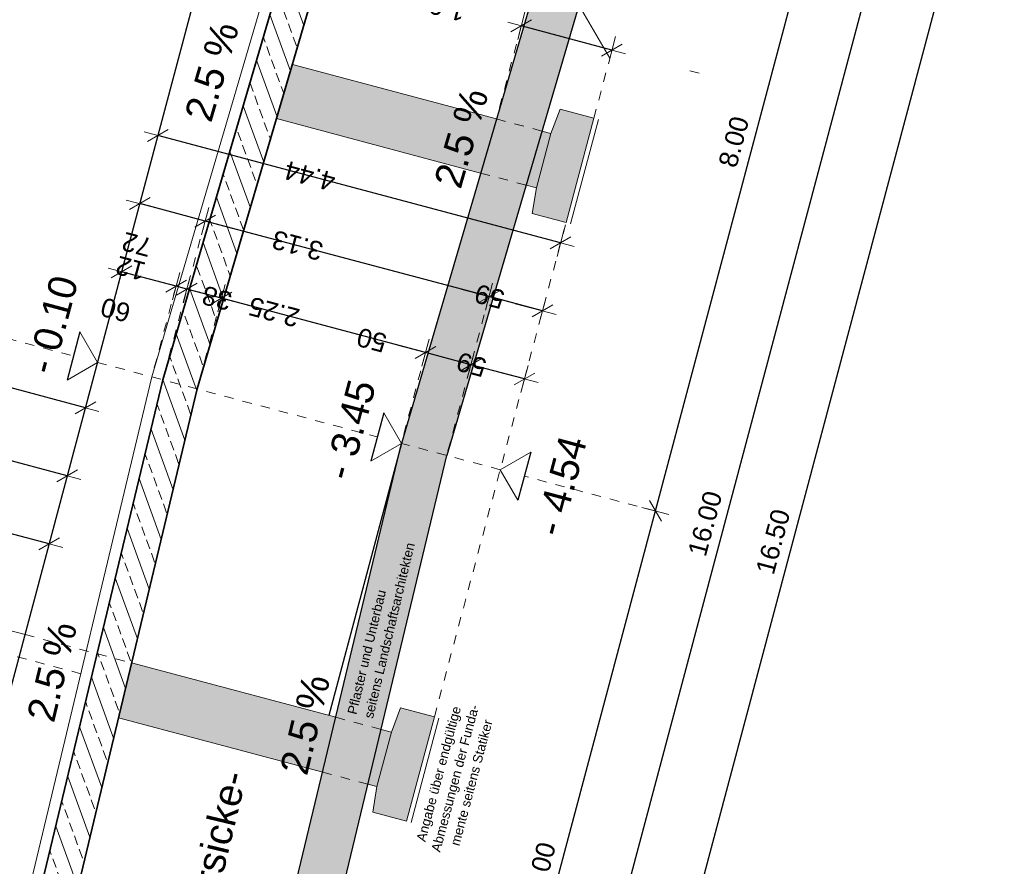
# Model space of a CAD drawing. Header units: metres. Extents: x 4462557 to 4462755, y 5328146 to 5328388.
# Tile 146 of 149: x 4462647 to 4462657, y 5328356 to 5328365. Entities that reach past the tile are written whole.
import ezdxf

# ---------------------------------------------------------------- set-up
doc = ezdxf.new("R2010")
doc.units = ezdxf.units.M
doc.header["$PDMODE"] = 65
doc.linetypes.add('AUSGEZOGEN', pattern=[0])
doc.linetypes.add('VERDECKT2_S2', pattern=[0.15, 0.1, -0.05])
for name, color, linetype, lineweight in [('Maßlinie_Allgemein', 7, 'AUSGEZOGEN', 13), ('Schraffur', 7, 'AUSGEZOGEN', 158), ('Standard', 7, 'AUSGEZOGEN', 13)]:
    doc.layers.add(name, color=color, linetype=linetype, lineweight=lineweight)
doc.styles.add('ARIAL', font='ARIAL.TTF')
doc.dimstyles.new('_DIMSTYLE_13', dxfattribs={"dimtxt": 0.2, "dimasz": 0.3, "dimexe": 0, "dimexo": 0, "dimgap": 0.1, "dimtad": 2, "dimdec": 1, "dimlfac": 100, "dimrnd": 0.5, "dimzin": 4, "dimdsep": 46, "dimtxsty": 'ARIAL', "dimblk1": 'ALL_ML_STRICH', "dimblk2": 'ALL_ML_STRICH', "dimsah": 1, "dimcen": 0, "dimclrd": 7, "dimclre": 7, "dimclrt": 7, "dimadec": 0, "dimazin": 0, "dimtfac": 1, "dimtdec": 0, "dimtix": 1, "dimtmove": 2, "dimatfit": 3, "dimfxl": 0, "dimtvp": 1.2, "dimtzin": 0, "dimlwd": 0, "dimlwe": 13, "dimarcsym": 0})
doc.dimstyles.new('_DIMSTYLE_18', dxfattribs={"dimtxt": 0.2, "dimasz": 0.3, "dimexe": 0, "dimexo": 0, "dimgap": 0.1, "dimtad": 2, "dimrnd": 0.01, "dimzin": 4, "dimdsep": 46, "dimtxsty": 'ARIAL', "dimblk1": 'ALL_ML_STRICH', "dimblk2": 'ALL_ML_STRICH', "dimsah": 1, "dimcen": 0, "dimclrd": 7, "dimclre": 7, "dimclrt": 7, "dimadec": 0, "dimazin": 0, "dimtfac": 1, "dimtdec": 0, "dimtix": 1, "dimtmove": 2, "dimatfit": 3, "dimfxl": 0, "dimtzin": 0, "dimlwd": 0, "dimlwe": 13, "dimarcsym": 0})
doc.dimstyles.new('_DIMSTYLE_3', dxfattribs={"dimtxt": 0.2, "dimasz": 0.3, "dimexe": 0, "dimexo": 0, "dimgap": 0.1, "dimtad": 2, "dimrnd": 0.005, "dimzin": 4, "dimdsep": 46, "dimtxsty": 'ARIAL', "dimblk1": 'ALL_ML_STRICH', "dimblk2": 'ALL_ML_STRICH', "dimsah": 1, "dimcen": 0, "dimclrd": 7, "dimclre": 7, "dimclrt": 7, "dimadec": 0, "dimazin": 0, "dimtfac": 1, "dimtdec": 0, "dimtix": 1, "dimtmove": 2, "dimatfit": 3, "dimfxl": 0, "dimtzin": 0, "dimlwd": 0, "dimlwe": 13, "dimarcsym": 0})

# ---------------------------------------------------------------- blocks, each defined once
blk = doc.blocks.new('ALL_ML_STRICH')
at = {"color": 0, "linetype": 'ByBlock', "lineweight": -2}
for p, q in [((0, -0.5), (0, 0.5)), ((-1, 0), (0.5, 0)), ((-0.3, -0.3), (0.3, 0.3))]:
    blk.add_line(p, q, dxfattribs=at)
blk = doc.blocks.new('*D240')
at = {"layer": 'DEFPOINTS', "color": 7, "linetype": 'AUSGEZOGEN', "lineweight": 13}
for p in [(4462651.562, 5328370.574), (4462651.041, 5328368.618), (4462647.726, 5328361.222)]:
    blk.add_point(p, dxfattribs=at)
at = {"layer": 'Maßlinie_Allgemein', "color": 7, "linetype": 'AUSGEZOGEN', "lineweight": -2}
for p, q in [((4462650.306, 5328370.909), (4462650.306, 5328370.909)), ((4462651.562, 5328370.574), (4462650.306, 5328370.909)), ((4462651.562, 5328370.574), (4462651.562, 5328370.574))]:
    blk.add_line(p, q, dxfattribs=at)
at = {"layer": 'Maßlinie_Allgemein', "color": 7, "linetype": 'AUSGEZOGEN', "lineweight": 13, "xscale": 0.3, "yscale": 0.3, "zscale": 0.3}
for p, rotation in [((4462650.306, 5328370.909), 165.086185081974), ((4462651.562, 5328370.574), 345.086185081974)]:
    blk.add_blockref('ALL_ML_STRICH', p, dxfattribs=dict(at, rotation=rotation))
at = {"layer": 'Maßlinie_Allgemein', "color": 7, "linetype": 'AUSGEZOGEN', "lineweight": 13, "insert": (4462650.408, 5328370.885), "char_height": 0.2, "width": 0.8, "attachment_point": 5, "rotation": 165.0862, "style": 'ARIAL'}
blk.add_mtext('\\A1;{\\A1;{1.30\\H0.132000;\\S^ ;}}', dxfattribs=at)
blk = doc.blocks.new('*D241')
at = {"layer": 'DEFPOINTS', "color": 7, "linetype": 'AUSGEZOGEN', "lineweight": 13}
for p in [(4462652.66, 5328362.495), (4462647.726, 5328361.222), (4462652.017, 5328360.079)]:
    blk.add_point(p, dxfattribs=at)
at = {"layer": 'Maßlinie_Allgemein', "color": 7, "linetype": 'AUSGEZOGEN', "lineweight": -2}
for p, q in [((4462648.369, 5328363.638), (4462648.369, 5328363.638)), ((4462652.66, 5328362.495), (4462648.369, 5328363.638)), ((4462652.66, 5328362.495), (4462652.66, 5328362.495))]:
    blk.add_line(p, q, dxfattribs=at)
at = {"layer": 'Maßlinie_Allgemein', "color": 7, "linetype": 'AUSGEZOGEN', "lineweight": 13, "xscale": 0.3, "yscale": 0.3, "zscale": 0.3}
for p, rotation in [((4462648.369, 5328363.638), 165.0864328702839), ((4462652.66, 5328362.495), 345.0864328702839)]:
    blk.add_blockref('ALL_ML_STRICH', p, dxfattribs=dict(at, rotation=rotation))
at = {"layer": 'Maßlinie_Allgemein', "color": 7, "linetype": 'AUSGEZOGEN', "lineweight": 13, "insert": (4462649.988, 5328363.206), "char_height": 0.2, "width": 0.8, "attachment_point": 5, "rotation": 165.0864, "style": 'ARIAL'}
blk.add_mtext('\\A1;{\\A1;{4.44\\H0.132000;\\S^ ;}}', dxfattribs=at)
blk = doc.blocks.new('*D392')
at = {"layer": 'DEFPOINTS', "color": 7, "linetype": 'AUSGEZOGEN', "lineweight": 13}
for p in [(4462653.843, 5328367.871), (4462649.725, 5328352.41), (4462652.335, 5328351.715)]:
    blk.add_point(p, dxfattribs=at)
at = {"layer": 'Maßlinie_Allgemein', "color": 7, "linetype": 'AUSGEZOGEN', "lineweight": -2}
for p, q in [((4462652.335, 5328351.715), (4462656.452, 5328367.176)), ((4462656.452, 5328367.176), (4462656.452, 5328367.176)), ((4462652.335, 5328351.715), (4462652.335, 5328351.715))]:
    blk.add_line(p, q, dxfattribs=at)
at = {"layer": 'Maßlinie_Allgemein', "color": 7, "linetype": 'AUSGEZOGEN', "lineweight": 13, "xscale": 0.3, "yscale": 0.3, "zscale": 0.3}
for p, rotation in [((4462656.452, 5328367.176), 75.08618496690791), ((4462652.335, 5328351.715), 255.0861849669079)]:
    blk.add_blockref('ALL_ML_STRICH', p, dxfattribs=dict(at, rotation=rotation))
at = {"layer": 'Maßlinie_Allgemein', "color": 7, "linetype": 'AUSGEZOGEN', "lineweight": 13, "insert": (4462654.199, 5328359.505), "char_height": 0.2, "width": 1, "attachment_point": 5, "rotation": 75.0862, "style": 'ARIAL'}
blk.add_mtext('\\A1;{\\A1;{16.00\\H0.132000;\\S^ ;}}', dxfattribs=at)
blk = doc.blocks.new('*D399')
at = {"layer": 'DEFPOINTS', "color": 7, "linetype": 'AUSGEZOGEN', "lineweight": 13}
for p in [(4462647.404, 5328360.014), (4462644.635, 5328358.94), (4462646.954, 5328358.323)]:
    blk.add_point(p, dxfattribs=at)
at = {"layer": 'Maßlinie_Allgemein', "color": 7, "linetype": 'AUSGEZOGEN', "lineweight": -2}
for p, q in [((4462645.085, 5328360.631), (4462645.085, 5328360.631)), ((4462647.404, 5328360.014), (4462645.085, 5328360.631)), ((4462647.404, 5328360.014), (4462647.404, 5328360.014))]:
    blk.add_line(p, q, dxfattribs=at)
at = {"layer": 'Maßlinie_Allgemein', "color": 7, "linetype": 'AUSGEZOGEN', "lineweight": 13, "xscale": 0.3, "yscale": 0.3, "zscale": 0.3}
for p, rotation in [((4462645.085, 5328360.631), 165.0861852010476), ((4462647.404, 5328360.014), 345.0861852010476)]:
    blk.add_blockref('ALL_ML_STRICH', p, dxfattribs=dict(at, rotation=rotation))
at = {"layer": 'Maßlinie_Allgemein', "color": 7, "linetype": 'AUSGEZOGEN', "lineweight": 13, "insert": (4462645.719, 5328360.466), "char_height": 0.2, "width": 0.8, "attachment_point": 5, "rotation": 165.0862, "style": 'ARIAL'}
blk.add_mtext('\\A1;{\\A1;{2.40\\H0.132000;\\S^ ;}}', dxfattribs=at)
blk = doc.blocks.new('*D401')
at = {"layer": 'DEFPOINTS', "color": 7, "linetype": 'AUSGEZOGEN', "lineweight": 13}
for p in [(4462647.597, 5328360.739), (4462643.768, 5328359.171), (4462646.954, 5328358.323)]:
    blk.add_point(p, dxfattribs=at)
at = {"layer": 'Maßlinie_Allgemein', "color": 7, "linetype": 'AUSGEZOGEN', "lineweight": -2}
for p, q in [((4462644.411, 5328361.587), (4462644.411, 5328361.587)), ((4462647.597, 5328360.739), (4462644.411, 5328361.587)), ((4462647.597, 5328360.739), (4462647.597, 5328360.739))]:
    blk.add_line(p, q, dxfattribs=at)
at = {"layer": 'Maßlinie_Allgemein', "color": 7, "linetype": 'AUSGEZOGEN', "lineweight": 13, "xscale": 0.3, "yscale": 0.3, "zscale": 0.3}
for p, rotation in [((4462644.411, 5328361.587), 165.0861851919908), ((4462647.597, 5328360.739), 345.0861851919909)]:
    blk.add_blockref('ALL_ML_STRICH', p, dxfattribs=dict(at, rotation=rotation))
at = {"layer": 'Maßlinie_Allgemein', "color": 7, "linetype": 'AUSGEZOGEN', "lineweight": 13, "insert": (4462645.478, 5328361.307), "char_height": 0.2, "width": 0.8, "attachment_point": 5, "rotation": 165.0862, "style": 'ARIAL'}
blk.add_mtext('\\A1;{\\A1;{3.30\\H0.132000;\\S^ ;}}', dxfattribs=at)
blk = doc.blocks.new('*D402')
at = {"layer": 'DEFPOINTS', "color": 7, "linetype": 'AUSGEZOGEN', "lineweight": 13}
for p in [(4462647.211, 5328359.289), (4462645.827, 5328358.364), (4462646.954, 5328358.323)]:
    blk.add_point(p, dxfattribs=at)
at = {"layer": 'Maßlinie_Allgemein', "color": 7, "linetype": 'AUSGEZOGEN', "lineweight": -2}
for p, q in [((4462646.148, 5328359.572), (4462646.148, 5328359.572)), ((4462647.211, 5328359.289), (4462646.148, 5328359.572)), ((4462647.211, 5328359.289), (4462647.211, 5328359.289))]:
    blk.add_line(p, q, dxfattribs=at)
at = {"layer": 'Maßlinie_Allgemein', "color": 7, "linetype": 'AUSGEZOGEN', "lineweight": 13, "xscale": 0.3, "yscale": 0.3, "zscale": 0.3}
for p, rotation in [((4462646.148, 5328359.572), 165.0861851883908), ((4462647.211, 5328359.289), 345.0861851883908)]:
    blk.add_blockref('ALL_ML_STRICH', p, dxfattribs=dict(at, rotation=rotation))
at = {"layer": 'Maßlinie_Allgemein', "color": 7, "linetype": 'AUSGEZOGEN', "lineweight": 13, "insert": (4462646.154, 5328359.574), "char_height": 0.2, "width": 0.8, "attachment_point": 5, "rotation": 165.0862, "style": 'ARIAL'}
blk.add_mtext('\\A1;{\\A1;{1.10\\H0.132000;\\S^ ;}}', dxfattribs=at)
blk = doc.blocks.new('*D405')
at = {"layer": 'DEFPOINTS', "color": 7, "linetype": 'AUSGEZOGEN', "lineweight": 13}
for p in [(4462652.718, 5328362.712), (4462652.467, 5328361.77), (4462651.447, 5328360.231)]:
    blk.add_point(p, dxfattribs=at)
at = {"layer": 'Maßlinie_Allgemein', "color": 7, "linetype": 'AUSGEZOGEN', "lineweight": -2}
for p, q in [((4462651.897, 5328361.922), (4462651.897, 5328361.922)), ((4462652.467, 5328361.77), (4462651.897, 5328361.922)), ((4462652.467, 5328361.77), (4462652.467, 5328361.77))]:
    blk.add_line(p, q, dxfattribs=at)
at = {"layer": 'Maßlinie_Allgemein', "color": 7, "linetype": 'AUSGEZOGEN', "lineweight": 13, "xscale": 0.3, "yscale": 0.3, "zscale": 0.3}
for p, rotation in [((4462651.897, 5328361.922), 165.086184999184), ((4462652.467, 5328361.77), 345.086184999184)]:
    blk.add_blockref('ALL_ML_STRICH', p, dxfattribs=dict(at, rotation=rotation))
at = {"layer": 'Maßlinie_Allgemein', "color": 7, "linetype": 'AUSGEZOGEN', "lineweight": 13, "insert": (4462651.903, 5328361.924), "char_height": 0.2, "width": 0.8, "attachment_point": 5, "rotation": 165.0862, "style": 'ARIAL'}
blk.add_mtext('\\A1;{\\A1;{59\\H0.132000;\\S^ ;}}', dxfattribs=at)
blk = doc.blocks.new('*D406')
at = {"layer": 'DEFPOINTS', "color": 7, "linetype": 'AUSGEZOGEN', "lineweight": 13}
for p in [(4462651.897, 5328361.922), (4462648.422, 5328361.036), (4462651.447, 5328360.231)]:
    blk.add_point(p, dxfattribs=at)
at = {"layer": 'Maßlinie_Allgemein', "color": 7, "linetype": 'AUSGEZOGEN', "lineweight": -2}
for p, q in [((4462648.872, 5328362.727), (4462648.872, 5328362.727)), ((4462651.897, 5328361.922), (4462648.872, 5328362.727)), ((4462651.897, 5328361.922), (4462651.897, 5328361.922))]:
    blk.add_line(p, q, dxfattribs=at)
at = {"layer": 'Maßlinie_Allgemein', "color": 7, "linetype": 'AUSGEZOGEN', "lineweight": 13, "xscale": 0.3, "yscale": 0.3, "zscale": 0.3}
for p, rotation in [((4462648.872, 5328362.727), 165.086184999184), ((4462651.897, 5328361.922), 345.086184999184)]:
    blk.add_blockref('ALL_ML_STRICH', p, dxfattribs=dict(at, rotation=rotation))
at = {"layer": 'Maßlinie_Allgemein', "color": 7, "linetype": 'AUSGEZOGEN', "lineweight": 13, "insert": (4462649.858, 5328362.468), "char_height": 0.2, "width": 0.8, "attachment_point": 5, "rotation": 165.0862, "style": 'ARIAL'}
blk.add_mtext('\\A1;{\\A1;{3.13\\H0.132000;\\S^ ;}}', dxfattribs=at)
blk = doc.blocks.new('*D407')
at = {"layer": 'DEFPOINTS', "color": 7, "linetype": 'AUSGEZOGEN', "lineweight": 13}
for p in [(4462648.872, 5328362.727), (4462647.726, 5328361.222), (4462648.422, 5328361.036)]:
    blk.add_point(p, dxfattribs=at)
at = {"layer": 'Maßlinie_Allgemein', "color": 7, "linetype": 'AUSGEZOGEN', "lineweight": -2}
for p, q in [((4462648.177, 5328362.913), (4462648.177, 5328362.913)), ((4462648.872, 5328362.727), (4462648.177, 5328362.913)), ((4462648.872, 5328362.727), (4462648.872, 5328362.727))]:
    blk.add_line(p, q, dxfattribs=at)
at = {"layer": 'Maßlinie_Allgemein', "color": 7, "linetype": 'AUSGEZOGEN', "lineweight": 13, "xscale": 0.3, "yscale": 0.3, "zscale": 0.3}
for p, rotation in [((4462648.177, 5328362.913), 165.086184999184), ((4462648.872, 5328362.727), 345.086184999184)]:
    blk.add_blockref('ALL_ML_STRICH', p, dxfattribs=dict(at, rotation=rotation))
at = {"layer": 'Maßlinie_Allgemein', "color": 7, "linetype": 'AUSGEZOGEN', "lineweight": 13, "insert": (4462648.145, 5328362.478), "char_height": 0.2, "width": 0.8, "attachment_point": 5, "rotation": 165.0862, "style": 'ARIAL'}
blk.add_mtext('\\A1;{\\A1;{72\\H0.132000;\\S^ ;}}', dxfattribs=at)
blk = doc.blocks.new('*D408')
at = {"layer": 'DEFPOINTS', "color": 7, "linetype": 'AUSGEZOGEN', "lineweight": 13}
for p in [(4462652.718, 5328362.712), (4462652.274, 5328361.045), (4462651.447, 5328360.231)]:
    blk.add_point(p, dxfattribs=at)
at = {"layer": 'Maßlinie_Allgemein', "color": 7, "linetype": 'AUSGEZOGEN', "lineweight": -2}
for p, q in [((4462651.704, 5328361.197), (4462651.704, 5328361.197)), ((4462652.274, 5328361.045), (4462651.704, 5328361.197)), ((4462652.274, 5328361.045), (4462652.274, 5328361.045))]:
    blk.add_line(p, q, dxfattribs=at)
at = {"layer": 'Maßlinie_Allgemein', "color": 7, "linetype": 'AUSGEZOGEN', "lineweight": 13, "xscale": 0.3, "yscale": 0.3, "zscale": 0.3}
for p, rotation in [((4462651.704, 5328361.197), 165.086184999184), ((4462652.274, 5328361.045), 345.086184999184)]:
    blk.add_blockref('ALL_ML_STRICH', p, dxfattribs=dict(at, rotation=rotation))
at = {"layer": 'Maßlinie_Allgemein', "color": 7, "linetype": 'AUSGEZOGEN', "lineweight": 13, "insert": (4462651.71, 5328361.199), "char_height": 0.2, "width": 0.8, "attachment_point": 5, "rotation": 165.0862, "style": 'ARIAL'}
blk.add_mtext('\\A1;{\\A1;{59\\H0.132000;\\S^ ;}}', dxfattribs=at)
blk = doc.blocks.new('*D409')
at = {"layer": 'DEFPOINTS', "color": 7, "linetype": 'AUSGEZOGEN', "lineweight": 13}
for p in [(4462651.704, 5328361.197), (4462650.963, 5328360.36), (4462651.447, 5328360.231)]:
    blk.add_point(p, dxfattribs=at)
at = {"layer": 'Maßlinie_Allgemein', "color": 7, "linetype": 'AUSGEZOGEN', "lineweight": -2}
for p, q in [((4462651.221, 5328361.326), (4462651.221, 5328361.326)), ((4462651.704, 5328361.197), (4462651.221, 5328361.326)), ((4462651.704, 5328361.197), (4462651.704, 5328361.197))]:
    blk.add_line(p, q, dxfattribs=at)
at = {"layer": 'Maßlinie_Allgemein', "color": 7, "linetype": 'AUSGEZOGEN', "lineweight": 13, "xscale": 0.3, "yscale": 0.3, "zscale": 0.3}
for p, rotation in [((4462651.221, 5328361.326), 165.086184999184), ((4462651.704, 5328361.197), 345.086184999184)]:
    blk.add_blockref('ALL_ML_STRICH', p, dxfattribs=dict(at, rotation=rotation))
at = {"layer": 'Maßlinie_Allgemein', "color": 7, "linetype": 'AUSGEZOGEN', "lineweight": 13, "insert": (4462650.648, 5328361.46), "char_height": 0.2, "width": 0.8, "attachment_point": 5, "rotation": 165.0862, "style": 'ARIAL'}
blk.add_mtext('\\A1;{\\A1;{50\\H0.132000;\\S^ ;}}', dxfattribs=at)
blk = doc.blocks.new('*D410')
at = {"layer": 'DEFPOINTS', "color": 7, "linetype": 'AUSGEZOGEN', "lineweight": 13}
for p in [(4462651.221, 5328361.326), (4462648.789, 5328360.939), (4462650.963, 5328360.36)]:
    blk.add_point(p, dxfattribs=at)
at = {"layer": 'Maßlinie_Allgemein', "color": 7, "linetype": 'AUSGEZOGEN', "lineweight": -2}
for p, q in [((4462649.046, 5328361.905), (4462649.046, 5328361.905)), ((4462651.221, 5328361.326), (4462649.046, 5328361.905)), ((4462651.221, 5328361.326), (4462651.221, 5328361.326))]:
    blk.add_line(p, q, dxfattribs=at)
at = {"layer": 'Maßlinie_Allgemein', "color": 7, "linetype": 'AUSGEZOGEN', "lineweight": 13, "xscale": 0.3, "yscale": 0.3, "zscale": 0.3}
for p, rotation in [((4462649.046, 5328361.905), 165.086184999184), ((4462651.221, 5328361.326), 345.086184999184)]:
    blk.add_blockref('ALL_ML_STRICH', p, dxfattribs=dict(at, rotation=rotation))
at = {"layer": 'Maßlinie_Allgemein', "color": 7, "linetype": 'AUSGEZOGEN', "lineweight": 13, "insert": (4462649.607, 5328361.759), "char_height": 0.2, "width": 0.8, "attachment_point": 5, "rotation": 165.0862, "style": 'ARIAL'}
blk.add_mtext('\\A1;{\\A1;{2.25\\H0.132000;\\S^ ;}}', dxfattribs=at)
blk = doc.blocks.new('*D411')
at = {"layer": 'DEFPOINTS', "color": 7, "linetype": 'AUSGEZOGEN', "lineweight": 13}
for p in [(4462649.046, 5328361.905), (4462648.422, 5328361.036), (4462648.789, 5328360.939)]:
    blk.add_point(p, dxfattribs=at)
at = {"layer": 'Maßlinie_Allgemein', "color": 7, "linetype": 'AUSGEZOGEN', "lineweight": -2}
for p, q in [((4462648.679, 5328362.003), (4462648.679, 5328362.003)), ((4462649.046, 5328361.905), (4462648.679, 5328362.003)), ((4462649.046, 5328361.905), (4462649.046, 5328361.905))]:
    blk.add_line(p, q, dxfattribs=at)
at = {"layer": 'Maßlinie_Allgemein', "color": 7, "linetype": 'AUSGEZOGEN', "lineweight": 13, "xscale": 0.3, "yscale": 0.3, "zscale": 0.3}
for p, rotation in [((4462648.679, 5328362.003), 165.086184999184), ((4462649.046, 5328361.905), 345.086184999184)]:
    blk.add_blockref('ALL_ML_STRICH', p, dxfattribs=dict(at, rotation=rotation))
at = {"layer": 'Maßlinie_Allgemein', "color": 7, "linetype": 'AUSGEZOGEN', "lineweight": 13, "insert": (4462648.998, 5328361.906), "char_height": 0.2, "width": 0.8, "attachment_point": 5, "rotation": 165.0862, "style": 'ARIAL'}
blk.add_mtext('\\A1;{\\A1;{38\\H0.132000;\\S^ ;}}', dxfattribs=at)
blk = doc.blocks.new('*D412')
at = {"layer": 'DEFPOINTS', "color": 7, "linetype": 'AUSGEZOGEN', "lineweight": 13}
for p in [(4462648.679, 5328362.003), (4462648.306, 5328361.067), (4462648.422, 5328361.036)]:
    blk.add_point(p, dxfattribs=at)
at = {"layer": 'Maßlinie_Allgemein', "color": 7, "linetype": 'AUSGEZOGEN', "lineweight": -2}
for p, q in [((4462648.563, 5328362.034), (4462648.563, 5328362.034)), ((4462648.679, 5328362.003), (4462648.563, 5328362.034)), ((4462648.679, 5328362.003), (4462648.679, 5328362.003))]:
    blk.add_line(p, q, dxfattribs=at)
at = {"layer": 'Maßlinie_Allgemein', "color": 7, "linetype": 'AUSGEZOGEN', "lineweight": 13, "xscale": 0.3, "yscale": 0.3, "zscale": 0.3}
for p, rotation in [((4462648.679, 5328362.003), 345.086184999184), ((4462648.563, 5328362.034), 165.086184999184)]:
    blk.add_blockref('ALL_ML_STRICH', p, dxfattribs=dict(at, rotation=rotation))
at = {"layer": 'Maßlinie_Allgemein', "color": 7, "linetype": 'AUSGEZOGEN', "lineweight": 13, "insert": (4462648.079, 5328362.223), "char_height": 0.2, "width": 0.8, "attachment_point": 5, "rotation": 165.0862, "style": 'ARIAL'}
blk.add_mtext('\\A1;{\\A1;{12\\H0.132000;\\S^ ;}}', dxfattribs=at)
blk = doc.blocks.new('*D413')
at = {"layer": 'DEFPOINTS', "color": 7, "linetype": 'AUSGEZOGEN', "lineweight": 13}
for p in [(4462648.563, 5328362.034), (4462647.726, 5328361.222), (4462648.306, 5328361.067)]:
    blk.add_point(p, dxfattribs=at)
at = {"layer": 'Maßlinie_Allgemein', "color": 7, "linetype": 'AUSGEZOGEN', "lineweight": -2}
for p, q in [((4462647.983, 5328362.188), (4462647.983, 5328362.188)), ((4462648.563, 5328362.034), (4462647.983, 5328362.188)), ((4462648.563, 5328362.034), (4462648.563, 5328362.034))]:
    blk.add_line(p, q, dxfattribs=at)
at = {"layer": 'Maßlinie_Allgemein', "color": 7, "linetype": 'AUSGEZOGEN', "lineweight": 13, "xscale": 0.3, "yscale": 0.3, "zscale": 0.3}
for p, rotation in [((4462647.983, 5328362.188), 165.086184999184), ((4462648.563, 5328362.034), 345.086184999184)]:
    blk.add_blockref('ALL_ML_STRICH', p, dxfattribs=dict(at, rotation=rotation))
at = {"layer": 'Maßlinie_Allgemein', "color": 7, "linetype": 'AUSGEZOGEN', "lineweight": 13, "insert": (4462647.919, 5328361.781), "char_height": 0.2, "width": 0.8, "attachment_point": 5, "rotation": 165.0862, "style": 'ARIAL'}
blk.add_mtext('\\A1;{\\A1;{60\\H0.132000;\\S^ ;}}', dxfattribs=at)
blk = doc.blocks.new('*D420')
at = {"layer": 'DEFPOINTS', "color": 7, "linetype": 'AUSGEZOGEN', "lineweight": 13}
for p in [(4462653.207, 5328364.548), (4462651.977, 5328363.815), (4462653.014, 5328363.823)]:
    blk.add_point(p, dxfattribs=at)
at = {"layer": 'Maßlinie_Allgemein', "color": 7, "linetype": 'AUSGEZOGEN', "lineweight": -2}
for p, q in [((4462652.241, 5328364.806), (4462652.241, 5328364.806)), ((4462653.207, 5328364.548), (4462652.241, 5328364.806)), ((4462653.207, 5328364.548), (4462653.207, 5328364.548))]:
    blk.add_line(p, q, dxfattribs=at)
at = {"layer": 'Maßlinie_Allgemein', "color": 7, "linetype": 'AUSGEZOGEN', "lineweight": 13, "xscale": 0.3, "yscale": 0.3, "zscale": 0.3}
for p, rotation in [((4462652.241, 5328364.806), 165.0861896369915), ((4462653.207, 5328364.548), 345.0861896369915)]:
    blk.add_blockref('ALL_ML_STRICH', p, dxfattribs=dict(at, rotation=rotation))
at = {"layer": 'Maßlinie_Allgemein', "color": 7, "linetype": 'AUSGEZOGEN', "lineweight": 13, "insert": (4462651.378, 5328365.014), "char_height": 0.2, "width": 0.8, "attachment_point": 5, "rotation": 165.0862, "style": 'ARIAL'}
blk.add_mtext('\\A1;{\\A1;{1.00\\H0.132000;\\S^ ;}}', dxfattribs=at)
blk = doc.blocks.new('*D424')
at = {"layer": 'DEFPOINTS', "color": 7, "linetype": 'AUSGEZOGEN', "lineweight": 13}
for p in [(4462653.908, 5328368.113), (4462649.661, 5328352.169), (4462652.995, 5328351.281)]:
    blk.add_point(p, dxfattribs=at)
at = {"layer": 'Maßlinie_Allgemein', "color": 7, "linetype": 'AUSGEZOGEN', "lineweight": -2}
for p, q in [((4462652.995, 5328351.281), (4462657.241, 5328367.225)), ((4462657.241, 5328367.225), (4462657.241, 5328367.225)), ((4462652.995, 5328351.281), (4462652.995, 5328351.281))]:
    blk.add_line(p, q, dxfattribs=at)
at = {"layer": 'Maßlinie_Allgemein', "color": 7, "linetype": 'AUSGEZOGEN', "lineweight": 13, "xscale": 0.3, "yscale": 0.3, "zscale": 0.3}
for p, rotation in [((4462657.241, 5328367.225), 75.08618496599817), ((4462652.995, 5328351.281), 255.0861849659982)]:
    blk.add_blockref('ALL_ML_STRICH', p, dxfattribs=dict(at, rotation=rotation))
at = {"layer": 'Maßlinie_Allgemein', "color": 7, "linetype": 'AUSGEZOGEN', "lineweight": 13, "insert": (4462654.923, 5328359.312), "char_height": 0.2, "width": 1, "attachment_point": 5, "rotation": 75.0862, "style": 'ARIAL'}
blk.add_mtext('\\A1;{\\A1;{16.50\\H0.132000;\\S^ ;}}', dxfattribs=at)
blk = doc.blocks.new('*D430')
at = {"layer": 'DEFPOINTS', "color": 7, "linetype": 'AUSGEZOGEN', "lineweight": 13}
for p in [(4462653.669, 5328359.639), (4462649.725, 5328352.41), (4462651.61, 5328351.908)]:
    blk.add_point(p, dxfattribs=at)
at = {"layer": 'Maßlinie_Allgemein', "color": 7, "linetype": 'AUSGEZOGEN', "lineweight": -2}
for p, q in [((4462651.61, 5328351.908), (4462653.669, 5328359.639)), ((4462653.669, 5328359.639), (4462653.669, 5328359.639)), ((4462651.61, 5328351.908), (4462651.61, 5328351.908))]:
    blk.add_line(p, q, dxfattribs=at)
at = {"layer": 'Maßlinie_Allgemein', "color": 7, "linetype": 'AUSGEZOGEN', "lineweight": 13, "xscale": 0.3, "yscale": 0.3, "zscale": 0.3}
for p, rotation in [((4462653.669, 5328359.639), 75.08618496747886), ((4462651.61, 5328351.908), 255.0861849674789)]:
    blk.add_blockref('ALL_ML_STRICH', p, dxfattribs=dict(at, rotation=rotation))
at = {"layer": 'Maßlinie_Allgemein', "color": 7, "linetype": 'AUSGEZOGEN', "lineweight": 13, "insert": (4462652.447, 5328355.84), "char_height": 0.2, "width": 0.8, "attachment_point": 5, "rotation": 75.0862, "style": 'ARIAL'}
blk.add_mtext('\\A1;{\\A1;{8.00\\H0.132000;\\S^ ;}}', dxfattribs=at)
blk = doc.blocks.new('*D431')
at = {"layer": 'DEFPOINTS', "color": 7, "linetype": 'AUSGEZOGEN', "lineweight": 13}
for p in [(4462653.457, 5328367.974), (4462653.669, 5328359.639), (4462653.669, 5328359.639)]:
    blk.add_point(p, dxfattribs=at)
at = {"layer": 'Maßlinie_Allgemein', "color": 7, "linetype": 'AUSGEZOGEN', "lineweight": -2}
for p, q in [((4462653.669, 5328359.639), (4462655.728, 5328367.369)), ((4462655.728, 5328367.369), (4462655.728, 5328367.369)), ((4462653.669, 5328359.639), (4462653.669, 5328359.639))]:
    blk.add_line(p, q, dxfattribs=at)
at = {"layer": 'Maßlinie_Allgemein', "color": 7, "linetype": 'AUSGEZOGEN', "lineweight": 13, "xscale": 0.3, "yscale": 0.3, "zscale": 0.3}
for p, rotation in [((4462655.728, 5328367.369), 75.08618496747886), ((4462653.669, 5328359.639), 255.0861849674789)]:
    blk.add_blockref('ALL_ML_STRICH', p, dxfattribs=dict(at, rotation=rotation))
at = {"layer": 'Maßlinie_Allgemein', "color": 7, "linetype": 'AUSGEZOGEN', "lineweight": 13, "insert": (4462654.505, 5328363.571), "char_height": 0.2, "width": 0.8, "attachment_point": 5, "rotation": 75.0862, "style": 'ARIAL'}
blk.add_mtext('\\A1;{\\A1;{8.00\\H0.132000;\\S^ ;}}', dxfattribs=at)

msp = doc.modelspace()

# ---------------------------------------------------------------- hatches: boundary and pattern name
at = {"layer": 'Schraffur', "linetype": 'AUSGEZOGEN', "lineweight": 18}
h = msp.add_hatch(dxfattribs=at)
h.set_pattern_fill('SCHRAFFUR_7', scale=0.1, angle=65, style=0, pattern_type=2)
h.set_pattern_definition([(110, (0, 0), (-0.281907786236, -0.102606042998), []), (110, (-0.14095, -0.0513), (-0.281907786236, -0.102606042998), [0.1, -0.05])])
h.paths.add_polyline_path([(4462646.49789, 5328353.0112), (4462646.86509, 5328352.9134), (4462648.78906, 5328360.93858), (4462651.11163, 5328368.85759), (4462650.74443, 5328368.95538), (4462648.42186, 5328361.03638)], flags=0)
at = {"layer": 'Standard', "linetype": 'AUSGEZOGEN', "lineweight": 18}
for color, points in [(254, [(4462651.97675, 5328363.81507), (4462652.46006, 5328363.68635), (4462653.62134, 5328367.64585), (4462653.41291, 5328367.70137), (4462653.45711, 5328367.97418), (4462653.21545, 5328368.03854), (4462653.15915, 5328367.84657), (4462653.19306, 5328367.78452), (4462653.13677, 5328367.5926), (4462653.07472, 5328367.55869)]), (255, [(4462652.40212, 5328363.08086), (4462652.35792, 5328362.80805), (4462652.71787, 5328362.71218), (4462653.01384, 5328363.82344), (4462652.65389, 5328363.91931), (4462652.55654, 5328363.66065)]), (255, [(4462652.55654, 5328363.66065), (4462652.46006, 5328363.68635), (4462652.29114, 5328363.11042), (4462652.40212, 5328363.08086)]), (255, [(4462650.85792, 5328357.28298), (4462650.74695, 5328357.31254), (4462650.60702, 5328356.72889), (4462650.7035, 5328356.70319)]), (254, [(4462650.60702, 5328356.72889), (4462650.12734, 5328356.85664), (4462649.21418, 5328353.0638), (4462649.25115, 5328353.00352), (4462649.20452, 5328352.80903), (4462649.14424, 5328352.77207), (4462649.0976, 5328352.57752), (4462649.33926, 5328352.51316), (4462649.4366, 5328352.77181), (4462649.64504, 5328352.7163)])]:
    msp.add_hatch(color=color, dxfattribs=at).paths.add_polyline_path(points)
at = {"layer": 'Standard', "linetype": 'AUSGEZOGEN', "lineweight": 13}
for color, points in [(255, [(4462651.80784, 5328363.23914), (4462651.97675, 5328363.81507), (4462649.80254, 5328364.39414), (4462649.63363, 5328363.81822)]), (255, [(4462651.80784, 5328363.23914), (4462651.97675, 5328363.81507), (4462649.80254, 5328364.39414), (4462649.63363, 5328363.81822)]), (255, [(4462651.80784, 5328363.23914), (4462651.97675, 5328363.81507), (4462649.80254, 5328364.39414), (4462649.63363, 5328363.81822)]), (254, [(4462652.29114, 5328363.11042), (4462652.46006, 5328363.68635), (4462651.97675, 5328363.81507), (4462651.80784, 5328363.23914)]), (254, [(4462652.29114, 5328363.11042), (4462651.80784, 5328363.23914), (4462650.96326, 5328360.3595), (4462651.44657, 5328360.23078)]), (254, [(4462651.44657, 5328360.23078), (4462650.96326, 5328360.3595), (4462650.26364, 5328357.44126), (4462650.74695, 5328357.31254)]), (255, [(4462650.12372, 5328356.85761), (4462650.26364, 5328357.44126), (4462648.08943, 5328358.02033), (4462647.94951, 5328357.43668)]), (255, [(4462650.7035, 5328356.70319), (4462650.6593, 5328356.43038), (4462651.01926, 5328356.33451), (4462651.31523, 5328357.44577), (4462650.95527, 5328357.54164), (4462650.85792, 5328357.28298)]), (254, [(4462650.60702, 5328356.72889), (4462650.74695, 5328357.31254), (4462650.26364, 5328357.44126), (4462650.12372, 5328356.85761)])]:
    msp.add_hatch(color=color, dxfattribs=at).paths.add_polyline_path(points)

# ---------------------------------------------------------------- linework, layer by layer
at = {"layer": 'Standard', "color": 7, "linetype": 'AUSGEZOGEN', "lineweight": 25}
for p, q in [((4462645.64134, 5328353.39456), (4462651.11423, 5328373.94323)), ((4462653.62134, 5328367.64585), (4462651.44657, 5328360.23078)), ((4462653.07472, 5328367.55869), (4462650.96326, 5328360.3595)), ((4462647.53802, 5328361.54618), (4462647.40153, 5328361.03372)), ((4462650.77528, 5328360.68398), (4462650.63879, 5328360.17151)), ((4462649.21418, 5328353.0638), (4462650.96326, 5328360.3595)), ((4462650.96326, 5328360.3595), (4462650.19117, 5328357.46056)), ((4462649.64504, 5328352.7163), (4462651.44657, 5328360.23078)), ((4462652.34102, 5328360.26696), (4462652.20454, 5328359.7545))]:
    msp.add_line(p, q, dxfattribs=at)
at = {"layer": 'Standard', "color": 7, "linetype": 'AUSGEZOGEN', "lineweight": 18}
for p, q in [((4462650.62832, 5328368.98631), (4462648.30575, 5328361.0673)), ((4462653.18364, 5328364.461), (4462652.72997, 5328365.24406)), ((4462651.97675, 5328363.81507), (4462649.80254, 5328364.39414)), ((4462652.55654, 5328363.66065), (4462652.65389, 5328363.91931)), ((4462652.65389, 5328363.91931), (4462653.01384, 5328363.82344)), ((4462651.80784, 5328363.23914), (4462649.63363, 5328363.81822)), ((4462653.01384, 5328363.82344), (4462652.71787, 5328362.71218)), ((4462652.40212, 5328363.08086), (4462652.55654, 5328363.66065)), ((4462652.55654, 5328363.66065), (4462652.46006, 5328363.68635)), ((4462652.40212, 5328363.08086), (4462652.29114, 5328363.11042)), ((4462652.40212, 5328363.08086), (4462652.35792, 5328362.80805)), ((4462652.71787, 5328362.71218), (4462652.35792, 5328362.80805)), ((4462646.41677, 5328353.18804), (4462648.30575, 5328361.0673)), ((4462646.95391, 5328358.32276), (4462645.89096, 5328358.60587)), ((4462650.26364, 5328357.44126), (4462648.08943, 5328358.02033)), ((4462650.85792, 5328357.28298), (4462650.95527, 5328357.54164)), ((4462651.31523, 5328357.44577), (4462650.95527, 5328357.54164)), ((4462650.12734, 5328356.85664), (4462647.94951, 5328357.43668)), ((4462651.01926, 5328356.33451), (4462651.31523, 5328357.44577)), ((4462650.85792, 5328357.28298), (4462650.7035, 5328356.70319)), ((4462650.85792, 5328357.28298), (4462650.74695, 5328357.31254)), ((4462650.7035, 5328356.70319), (4462650.60702, 5328356.72889)), ((4462650.7035, 5328356.70319), (4462650.6593, 5328356.43038)), ((4462650.6593, 5328356.43038), (4462651.01926, 5328356.33451))]:
    msp.add_line(p, q, dxfattribs=at)
at = {"layer": 'Standard', "color": 7, "linetype": 'AUSGEZOGEN', "lineweight": 35}
for p, q in [((4462650.74443, 5328368.95538), (4462648.42186, 5328361.03638)), ((4462651.11163, 5328368.85759), (4462648.78906, 5328360.93858)), ((4462646.49789, 5328353.0112), (4462648.42186, 5328361.03638)), ((4462646.86509, 5328352.9134), (4462648.78906, 5328360.93858))]:
    msp.add_line(p, q, dxfattribs=at)
at = {"layer": 'Standard', "color": 7, "linetype": 'VERDECKT2_S2', "lineweight": 18}
for p, q in [((4462652.24055, 5328364.80554), (4462651.97675, 5328363.81507)), ((4462653.01384, 5328363.82344), (4462653.20686, 5328364.54818)), ((4462648.87225, 5328362.72742), (4462648.42186, 5328361.03638)), ((4462652.27391, 5328361.04529), (4462652.71787, 5328362.71218)), ((4462643.28343, 5328362.40493), (4462647.46977, 5328361.28995)), ((4462648.56312, 5328362.03361), (4462648.30575, 5328361.0673)), ((4462649.04642, 5328361.90489), (4462648.78906, 5328360.93858)), ((4462651.89696, 5328361.92183), (4462651.44657, 5328360.23078)), ((4462651.22063, 5328361.32582), (4462650.96326, 5328360.3595)), ((4462647.72601, 5328361.22171), (4462650.70703, 5328360.42775)), ((4462651.31523, 5328357.44577), (4462652.27391, 5328361.04529)), ((4462652.01655, 5328360.07897), (4462650.96326, 5328360.3595)), ((4462653.66873, 5328359.63894), (4462652.27278, 5328360.01073)), ((4462647.54782, 5328357.90587), (4462645.82662, 5328358.36429)), ((4462646.95391, 5328358.32276), (4462648.08943, 5328358.02033))]:
    msp.add_line(p, q, dxfattribs=at)
at = {"layer": 'Standard', "color": 7, "linetype": 'AUSGEZOGEN', "lineweight": 13}
for p, q in [((4462654.13431, 5328364.30116), (4462654.03768, 5328364.3269)), ((4462653.06216, 5328363.81057), (4462652.76618, 5328362.69931)), ((4462647.72601, 5328361.22171), (4462647.53802, 5328361.54618)), ((4462647.72601, 5328361.22171), (4462647.40153, 5328361.03372)), ((4462650.96326, 5328360.3595), (4462650.77528, 5328360.68398)), ((4462650.96326, 5328360.3595), (4462650.63879, 5328360.17151)), ((4462652.01655, 5328360.07897), (4462652.34102, 5328360.26696)), ((4462652.01655, 5328360.07897), (4462652.20454, 5328359.7545)), ((4462651.06757, 5328356.32164), (4462651.36354, 5328357.4329))]:
    msp.add_line(p, q, dxfattribs=at)
at = {"layer": 'Standard', "color": 7, "linetype": 'VERDECKT2_S2', "lineweight": 13}
for p, q in [((4462651.97675, 5328363.81507), (4462652.46006, 5328363.68635)), ((4462651.80784, 5328363.23914), (4462652.29114, 5328363.11042)), ((4462650.26364, 5328357.44126), (4462650.74695, 5328357.31254)), ((4462650.12372, 5328356.85761), (4462650.60702, 5328356.72889))]:
    msp.add_line(p, q, dxfattribs=at)

# ---------------------------------------------------------------- texts
at = {"layer": 'Standard', "color": 7, "linetype": 'AUSGEZOGEN', "lineweight": 18, "char_height": 0.3, "style": 'ARIAL'}
for s, insert, width, attachment_point, rotation in [('{\\fArial|i0|b0;\\H0.300000;\\W1.000000;\\C7;2.5 %}\\P', (4462649.09084, 5328364.27712), 1.2249721, 8, 73.654089), ('{\\fArial|i0|b0;\\H0.300000;\\W1.000000;\\C7;2.5 %}\\P', (4462651.74836, 5328363.56932), 1.2249721, 8, 73.654089), ('\\W0.98;-\\~0.10', (4462647.39307, 5328361.58479), 1.2218178, 8, 75.086185), ('\\W1.00;-\\~3.45', (4462650.56198, 5328360.46638), 1.2249721, 8, 75.086185), ('\\W1.00;-\\~4.54', (4462652.51436, 5328359.94639), 1.2249721, 2, 75.086185), ('{\\fArial|i0|b0;\\H0.300000;\\W1.000000;\\C7;2.5 %}\\P', (4462647.3903, 5328357.8922), 1.2249721, 8, 76.51828), ('{\\fArial|i0|b0;\\H0.300000;\\W1.000000;\\C7;2.5 %}\\P', (4462650.08642, 5328357.32935), 1.2249721, 8, 76.518285)]:
    msp.add_mtext(s, dxfattribs=dict(at, insert=insert, width=width, attachment_point=attachment_point, rotation=rotation))
at = {"layer": 'Standard', "color": 7, "linetype": 'AUSGEZOGEN', "lineweight": 18, "line_spacing_factor": 1.084337, "style": 'ARIAL'}
for s, insert, char_height, width, attachment_point, rotation in [('{\\fArial|i0|b0;\\H0.100000;\\W1.000000;\\C7;Pflaster und Unterbau}\\P{\\fArial|i0|b0;\\H0.100000;\\W1.000000;\\C7;seitens Landschaftsarchitekten}\\P', (4462650.38706, 5328357.48758), 0.1, 1.97688, 1, 76.518285), ('{\\fArial|i0|b0;\\H0.100000;\\W1.000000;\\C7;Angabe über endgültige }\\P{\\fArial|i0|b0;\\H0.100000;\\W1.000000;\\C7;Abmessungen der Funda-}\\P{\\fArial|i0|b0;\\H0.100000;\\W1.000000;\\C7;mente seitens Statiker}\\P', (4462651.31219, 5328356.85153), 0.1, 1.673641, 2, 75.086185), ('{\\fArial|i0|b0;\\H0.300000;\\W1.000000;\\C7;Pflaster versicke-}\\P{\\fArial|i0|b0;\\H0.300000;\\W1.000000;\\C7;rungdfähig}\\P', (4462648.27831, 5328353.77308), 0.3, 3.5104338, 1, 76.518285)]:
    msp.add_mtext(s, dxfattribs=dict(at, insert=insert, char_height=char_height, width=width, attachment_point=attachment_point, rotation=rotation))

# ---------------------------------------------------------------- dimensions: what is measured, and where the dimension line sits
at = {"layer": 'Maßlinie_Allgemein', "color": 7, "linetype": 'AUSGEZOGEN', "lineweight": 13}
for base, p1, p2, angle, dimstyle, picture, middle in [((4462650.3061, 5328370.909), (4462651.56241, 5328370.5744), (4462650.3061, 5328370.909), 165.086185, '_DIMSTYLE_3', '*D240', (4462650.40832, 5328370.88545)), ((4462657.24147, 5328367.22498), (4462652.99494, 5328351.2808), (4462657.24147, 5328367.22498), 75.086185, '_DIMSTYLE_3', '*D424', (4462654.92347, 5328359.31209)), ((4462655.72766, 5328367.36945), (4462653.66873, 5328359.63894), (4462655.72766, 5328367.36945), 75.086185, '_DIMSTYLE_3', '*D431', (4462654.50544, 5328363.57083)), ((4462656.45239, 5328367.17642), (4462652.33454, 5328351.7154), (4462656.45239, 5328367.17642), 75.086185, '_DIMSTYLE_3', '*D392', (4462654.19874, 5328359.50512)), ((4462652.24055, 5328364.80554), (4462653.20686, 5328364.54818), (4462652.24055, 5328364.80554), 165.08619, '_DIMSTYLE_3', '*D420', (4462651.37834, 5328365.01427)), ((4462648.36942, 5328363.63751), (4462652.65996, 5328362.4948), (4462648.36942, 5328363.63751), 165.086433, '_DIMSTYLE_18', '*D241', (4462649.98791, 5328363.20645)), ((4462648.1765, 5328362.91273), (4462648.87225, 5328362.72742), (4462648.1765, 5328362.91273), 165.086185, '_DIMSTYLE_13', '*D407', (4462648.14506, 5328362.47776)), ((4462648.87225, 5328362.72742), (4462651.89696, 5328361.92183), (4462648.87225, 5328362.72742), 165.086185, '_DIMSTYLE_3', '*D406', (4462649.85834, 5328362.46846)), ((4462651.70394, 5328361.19709), (4462652.27391, 5328361.04529), (4462651.70394, 5328361.19709), 165.086185, '_DIMSTYLE_13', '*D408', (4462651.7103, 5328361.19893)), ((4462651.89696, 5328361.92183), (4462652.46694, 5328361.77002), (4462651.89696, 5328361.92183), 165.086185, '_DIMSTYLE_13', '*D405', (4462651.90332, 5328361.92367)), ((4462648.56312, 5328362.03361), (4462648.67922, 5328362.00269), (4462648.56312, 5328362.03361), 165.086185, '_DIMSTYLE_13', '*D412', (4462648.07904, 5328362.22276)), ((4462647.98337, 5328362.18802), (4462648.56312, 5328362.03361), (4462647.98337, 5328362.18802), 165.086185, '_DIMSTYLE_13', '*D413', (4462647.91904, 5328361.78054)), ((4462648.67922, 5328362.00269), (4462649.04642, 5328361.90489), (4462648.67922, 5328362.00269), 165.086185, '_DIMSTYLE_13', '*D411', (4462648.99837, 5328361.90616)), ((4462649.04642, 5328361.90489), (4462651.22063, 5328361.32582), (4462649.04642, 5328361.90489), 165.086185, '_DIMSTYLE_3', '*D410', (4462649.6065, 5328361.75925)), ((4462644.41095, 5328361.5872), (4462647.59732, 5328360.73855), (4462644.41095, 5328361.5872), 165.086185, '_DIMSTYLE_18', '*D401', (4462645.47821, 5328361.30662)), ((4462651.22063, 5328361.32582), (4462651.70394, 5328361.19709), (4462651.22063, 5328361.32582), 165.086185, '_DIMSTYLE_13', '*D409', (4462650.64828, 5328361.4601)), ((4462645.08515, 5328360.63149), (4462647.4043, 5328360.01381), (4462645.08515, 5328360.63149), 165.086185, '_DIMSTYLE_18', '*D399', (4462645.71876, 5328360.46627)), ((4462646.14833, 5328359.57218), (4462647.21128, 5328359.28908), (4462646.14833, 5328359.57218), 165.086185, '_DIMSTYLE_18', '*D402', (4462646.15384, 5328359.57424)), ((4462653.66873, 5328359.63894), (4462651.60981, 5328351.90842), (4462653.66873, 5328359.63894), 75.086185, '_DIMSTYLE_3', '*D430', (4462652.44652, 5328355.84032))]:
    dim = msp.add_linear_dim(base=base, p1=p1, p2=p2, angle=angle, dimstyle=dimstyle, override={"dimpost": '<>', "dimclrd": 7, "dimclre": 7, "dimclrt": 7, "dimlwd": 0, "dimlwe": 13}, dxfattribs=at)
    dim.commit()
    dim.dimension.update_dxf_attribs({"geometry": picture, "text_midpoint": middle, "dimtype": 160})

doc.saveas('drawing.dxf')
